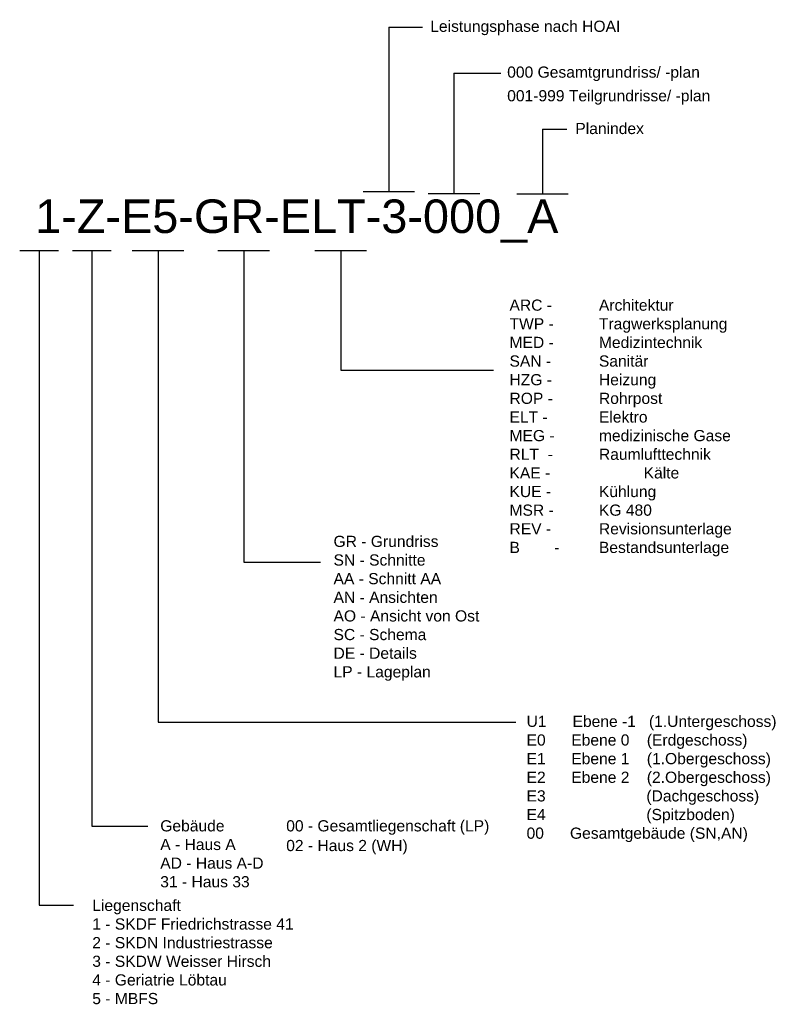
# Model space of a CAD drawing. Header units: metres. Extents: x -15 to 143, y -45 to 47.
# Tile 1 of 41: x 29 to 62, y -45 to -1. Entities that reach past the tile are written whole.
import ezdxf

# ---------------------------------------------------------------- set-up
doc = ezdxf.new("R2010")
doc.units = ezdxf.units.M
doc.header["$LTSCALE"] = 0.0125
doc.layers.add('Bemassung', color=8, linetype='Continuous')
doc.styles.add('Arial', font='arial.ttf')

msp = doc.modelspace()

# ---------------------------------------------------------------- linework, layer by layer
at = {"layer": 'Bemassung', "color": 8}
for p, q in [((45.52, -1.465), (45.52, -8.825)), ((45.52, -1.465), (47.022, -1.465)), ((48.432, -3.528), (48.432, -8.917)), ((48.432, -3.528), (50.536, -3.528)), ((52.391, -6.03), (52.391, -8.926)), ((52.391, -6.03), (53.479, -6.03)), ((44.367, -8.825), (46.673, -8.825)), ((47.279, -8.917), (49.585, -8.917)), ((51.238, -8.926), (53.544, -8.926)), ((29.01, -11.454), (30.741, -11.454)), ((29.876, -11.454), (29.876, -40.74)), ((31.376, -11.454), (33.108, -11.454)), ((32.242, -11.454), (32.242, -37.212)), ((34.046, -11.454), (36.352, -11.454)), ((35.199, -11.454), (35.199, -32.547)), ((37.877, -11.454), (40.183, -11.454)), ((39.03, -11.454), (39.03, -25.397)), ((42.217, -11.454), (44.524, -11.454)), ((43.37, -11.454), (43.37, -16.808)), ((43.37, -16.808), (50.201, -16.808)), ((39.03, -25.397), (42.457, -25.397)), ((35.199, -32.547), (51.199, -32.547)), ((32.242, -37.212), (34.743, -37.212)), ((29.876, -40.74), (31.416, -40.74))]:
    msp.add_line(p, q, dxfattribs=at)

# ---------------------------------------------------------------- texts
at = {"layer": 'Bemassung', "attachment_point": 1, "style": 'Arial'}
for s, width, insert, char_height in [('Leistungsphase nach HOAI', 16.93147, (47.371, -1.181), 0.5), ('000 Gesamtgrundriss/ -plan', 16.93147, (50.813, -3.232), 0.5), ('001-999 Teilgrundrisse/ -plan', 16.93147, (50.813, -4.288), 0.5), ('Planindex', 20.82855, (53.861, -5.753), 0.5), ('1-Z-E5-GR-ELT-3-000_A', 16.93147, (29.701, -9.178), 1.5), ('ARC -^I^IArchitektur\\PTWP -^I ^ITragwerksplanung\\PMED -^I^IMedizintechnik\\PSAN - ^ISanitär\\PHZG - ^IHeizung\\PROP - ^IRohrpost \\PELT - ^I^IElektro \\PMEG - ^Imedizinische Gase \\PRLT  - ^IRaumlufttechnik\\PKAE - ^I^IKälte\\PKUE - ^IKühlung\\PMSR - ^IKG 480\\PREV -^I^IRevisionsunterlage\\PB   ^I-^IBestandsunterlage', 16.93147, (50.916, -13.653), 0.5), ('GR - Grundriss\\PSN - Schnitte\\PAA - Schnitt AA\\PAN - Ansichten\\PAO - Ansicht von Ost\\PSC - Schema\\PDE - Details\\PLP - Lageplan', 16.93147, (43.046, -24.218), 0.5), ('U1      Ebene -1   (1.Untergeschoss)\\PE0 ^IEbene 0    (Erdgeschoss)\\PE1 ^IEbene 1    (1.Obergeschoss)\\PE2^IEbene 2    (2.Obergeschoss)\\PE3 ^I^I       (Dachgeschoss)\\PE4 ^I^I       (Spitzboden)\\P00      Gesamtgebäude (SN,AN)', 16.93147, (51.679, -32.267), 0.5), ('Gebäude\\PA - Haus A\\PAD - Haus A-D\\P31 - Haus 33', 16.93147, (35.297, -36.94), 0.5), ('00 - Gesamtliegenschaft (LP)', 16.93147, (40.93, -36.94), 0.5), ('02 - Haus 2 (WH)', 16.93147, (40.93, -37.821), 0.5)]:
    msp.add_mtext_dynamic_manual_height_columns(s, width=width, gutter_width=12.5, heights=[0], dxfattribs=dict(at, insert=insert, char_height=char_height))
at = {"layer": 'Bemassung', "insert": (32.256, -40.497), "char_height": 0.5, "width": 46.36294, "attachment_point": 1, "style": 'Arial'}
msp.add_mtext('Liegenschaft\\P1 - SKDF Friedrichstrasse 41\\P2 - SKDN Industriestrasse\\P3 - SKDW Weisser Hirsch\\P4 - Geriatrie Löbtau\\P5 - MBFS', dxfattribs=at)

doc.saveas('drawing.dxf')
